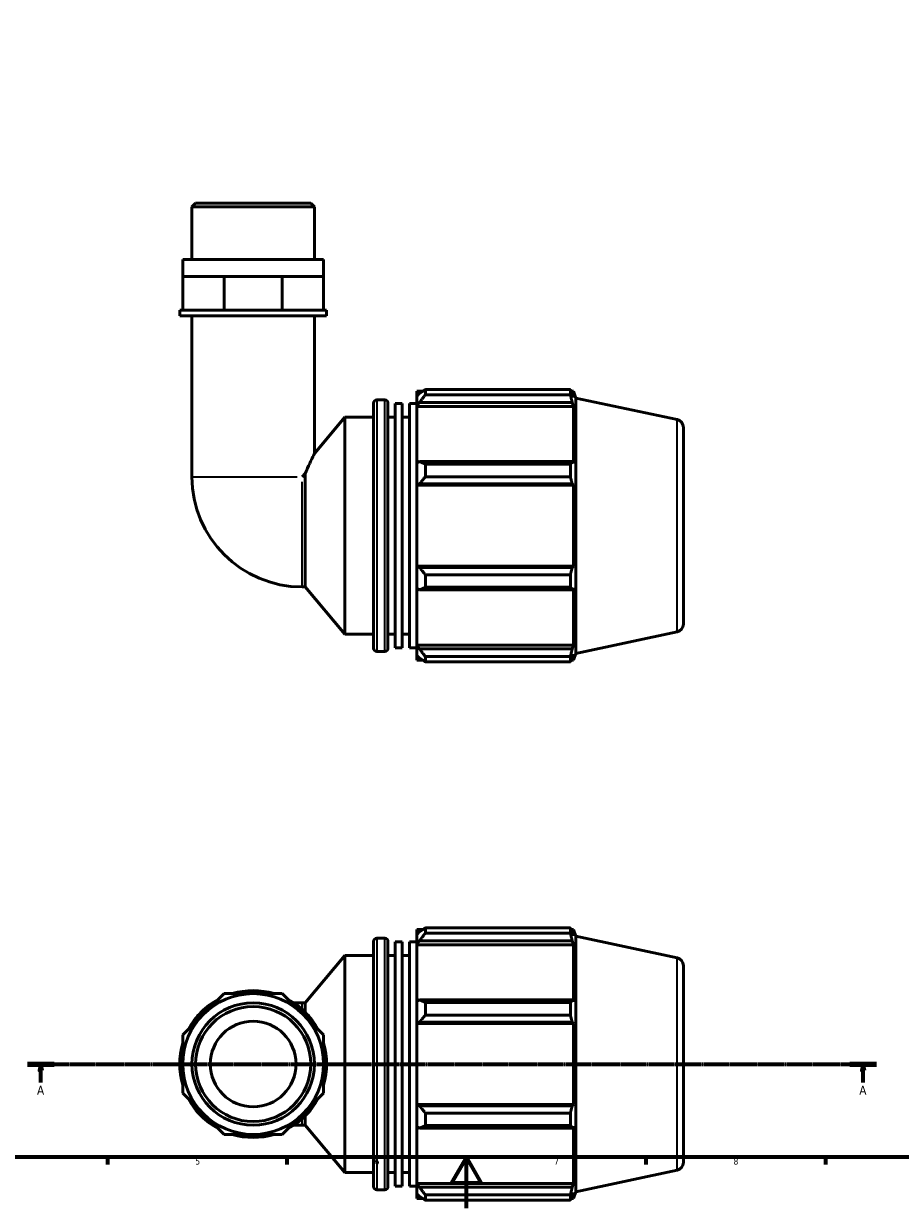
# Model space of a CAD drawing. Header units: millimetres. Extents: x 0 to 931, y 0 to 925.
# Tile 2 of 6: x 248 to 590, y 0 to 463. Entities that reach past the tile are written whole.
import ezdxf

# ---------------------------------------------------------------- set-up
doc = ezdxf.new("R2010")
doc.units = ezdxf.units.MM
doc.linetypes.add('CHAIN', pattern=[0.7087, 0.4724, -0.0591, 0.1181, -0.0591])
for name, color, linetype, lineweight in [('Border (ISO)', 7, 'Continuous', 70), ('Section Line (ISO)', 7, 'CHAIN', 70), ('Visible (ISO)', 7, 'Continuous', 50), ('Visible Narrow (ISO)', 7, 'Continuous', 35)]:
    doc.layers.add(name, color=color, linetype=linetype, lineweight=lineweight)
doc.styles.add('Label Text (ISO)', font='tahoma.ttf')
doc.styles.add('Note Text (ISO)', font='tahoma.ttf')

# ---------------------------------------------------------------- blocks, each defined once
blk = doc.blocks.new('Borders Default Border')
at = {"layer": 'Border (ISO)'}
for p, q in [((280.33, 20), (280.33, 17.1)), ((350.42, 20), (350.42, 17.1)), ((490.58, 20), (490.58, 17.1)), ((560.67, 20), (560.67, 17.1))]:
    blk.add_line(p, q, dxfattribs=at)
at = {"layer": 'Border (ISO)', "flags": 128}
for points in [[(20, 20), (20, 574), (821, 574), (821, 20), (20, 20)], [(420.5, 0), (420.5, 20), (414.73, 10), (426.27, 10), (420.5, 20)]]:
    blk.add_lwpolyline(points, dxfattribs=at)
at = {"layer": 'Border (ISO)', "color": 232, "true_color": 0xca0064, "char_height": 2.5, "attachment_point": 7, "style": 'Note Text (ISO)'}
for s, insert in [('5', (314.64, 17.05)), ('6', (384.66, 17.05)), ('7', (454.77, 17.1)), ('8', (524.81, 17.04))]:
    blk.add_mtext(s, dxfattribs=dict(at, insert=insert))
blk = doc.blocks.new('2dTransSection0')
at = {"layer": 'Section Line (ISO)', "linetype": 'CHAIN'}
blk.add_line((249.1, 56.35), (580.63, 56.35), dxfattribs=at)
at = {"layer": 'Section Line (ISO)', "linetype": 'Continuous', "lineweight": 140}
for p, q in [((249.1, 56.35), (259.55, 56.35)), ((570.18, 56.35), (580.63, 56.35))]:
    blk.add_line(p, q, dxfattribs=at)
at = {"layer": 'Section Line (ISO)', "linetype": 'Continuous'}
for p, q in [((254.33, 56.35), (253.83, 53.85)), ((254.33, 53.85), (254.33, 56.35)), ((254.83, 53.85), (254.33, 56.35)), ((575.4, 56.35), (574.9, 53.85)), ((575.4, 53.85), (575.4, 56.35)), ((575.9, 53.85), (575.4, 56.35)), ((253.83, 53.85), (254.83, 53.85)), ((254.33, 49.12), (254.33, 53.85)), ((574.9, 53.85), (575.9, 53.85)), ((575.4, 49.12), (575.4, 53.85))]:
    blk.add_line(p, q, dxfattribs=at)
at = {"layer": 'Section Line (ISO)', "linetype": 'Continuous', "flags": 128}
for points in [[(254.83, 53.85), (254.33, 56.35), (253.83, 53.85), (254.83, 53.85)], [(575.9, 53.85), (575.4, 56.35), (574.9, 53.85), (575.9, 53.85)]]:
    blk.add_lwpolyline(points, dxfattribs=at)
at = {"layer": 'Section Line (ISO)'}
for points in [[(254.83, 53.85), (254.33, 56.35), (253.83, 53.85), (254.83, 53.85)], [(575.9, 53.85), (575.4, 56.35), (574.9, 53.85), (575.9, 53.85)]]:
    blk.add_solid(points, dxfattribs=at)
at = {"layer": 'Section Line (ISO)', "char_height": 3.5, "attachment_point": 7, "style": 'Label Text (ISO)'}
for insert in [(252.84, 44.35), (573.91, 44.35)]:
    blk.add_mtext('A', dxfattribs=dict(at, insert=insert))

msp = doc.modelspace()

# ---------------------------------------------------------------- linework, layer by layer
at = {"layer": 'Visible (ISO)'}
for p, q in [((314.789, 392.598), (313.355, 391.164)), ((313.355, 370.598), (313.355, 391.164)), ((361.158, 391.164), (313.355, 391.164)), ((314.789, 392.598), (359.724, 392.598)), ((359.724, 392.598), (361.158, 391.164)), ((361.158, 370.598), (361.158, 391.164)), ((364.743, 370.598), (309.77, 370.598)), ((309.77, 363.998), (309.77, 370.598)), ((364.743, 363.998), (364.743, 370.598)), ((309.77, 363.998), (317.82, 363.998)), ((309.77, 350.798), (309.77, 363.998)), ((317.82, 363.998), (325.871, 363.998)), ((325.871, 350.798), (325.871, 363.998)), ((325.871, 363.998), (337.256, 363.998)), ((337.256, 363.998), (348.642, 363.998)), ((348.642, 363.998), (356.692, 363.998)), ((348.642, 350.798), (348.642, 363.998)), ((356.692, 363.998), (364.743, 363.998)), ((364.743, 350.798), (364.743, 363.998)), ((309.77, 350.798), (308.575, 350.798)), ((308.575, 348.598), (308.575, 350.798)), ((365.938, 348.598), (308.575, 348.598)), ((312.027, 350.798), (309.77, 350.798)), ((323.614, 350.798), (312.027, 350.798)), ((313.355, 348.598), (313.355, 285.719)), ((325.871, 350.798), (323.614, 350.798)), ((329.063, 350.798), (325.871, 350.798)), ((345.449, 350.798), (329.063, 350.798)), ((348.642, 350.798), (345.449, 350.798)), ((350.899, 350.798), (348.642, 350.798)), ((362.486, 350.798), (350.899, 350.798)), ((361.158, 348.598), (361.158, 294.745)), ((364.743, 350.798), (362.486, 350.798)), ((365.938, 350.798), (364.743, 350.798)), ((365.938, 348.598), (365.938, 350.798)), ((404.486, 319.761), (404.486, 317.718)), ((404.486, 319.761), (461.104, 319.761)), ((461.104, 317.718), (461.104, 319.761)), ((385.556, 315.753), (388.636, 315.753)), ((401.096, 319.143), (401.096, 317.25)), ((401.096, 319.143), (403.502, 319.143)), ((402.226, 318.328), (401.096, 317.25)), ((401.096, 313.707), (401.096, 317.25)), ((401.096, 313.707), (402.226, 314.71)), ((402.226, 314.71), (461.839, 314.71)), ((461.104, 317.718), (404.486, 317.718)), ((461.424, 319.143), (462.39, 319.143)), ((462.39, 316.711), (461.839, 318.328)), ((461.839, 314.71), (462.39, 313.206)), ((463.256, 316.476), (462.39, 319.143)), ((462.39, 316.711), (462.39, 319.143)), ((463.256, 216.721), (463.256, 316.476)), ((502.761, 308.079), (463.256, 316.476)), ((384.296, 218.703), (384.296, 314.493)), ((389.896, 314.493), (389.896, 218.703)), ((392.696, 218.918), (392.696, 314.279)), ((392.696, 314.279), (395.496, 314.279)), ((395.496, 218.918), (395.496, 314.279)), ((398.296, 218.918), (398.296, 314.279)), ((398.296, 314.279), (401.096, 314.279)), ((401.096, 313.206), (401.096, 313.707)), ((401.096, 313.206), (401.096, 291.122)), ((401.096, 313.206), (462.39, 313.206)), ((462.39, 290.861), (462.39, 313.206)), ((361.158, 294.745), (373.096, 308.973)), ((373.096, 224.223), (373.096, 308.973)), ((373.096, 308.973), (384.296, 308.973)), ((389.896, 308.973), (392.696, 308.973)), ((395.496, 308.973), (398.296, 308.973)), ((505.256, 304.997), (505.256, 228.199)), ((402.226, 291.643), (401.096, 291.122)), ((461.839, 291.643), (402.226, 291.643)), ((462.39, 290.861), (461.839, 291.643)), ((357.595, 286.937), (356.378, 285.719)), ((357.595, 242.697), (357.595, 286.937)), ((401.096, 282.569), (401.096, 291.122)), ((404.486, 290.662), (404.486, 285.729)), ((404.486, 290.662), (461.104, 290.662)), ((461.104, 285.729), (461.104, 290.662)), ((401.096, 282.569), (402.226, 282.908)), ((401.096, 282.399), (401.096, 282.569)), ((401.096, 282.399), (401.096, 250.798)), ((401.096, 282.399), (462.39, 282.399)), ((402.226, 282.908), (461.839, 282.908)), ((461.104, 285.729), (404.486, 285.729)), ((461.839, 282.908), (462.39, 282.399)), ((462.39, 250.798), (462.39, 282.399)), ((401.096, 250.628), (401.096, 250.798)), ((401.096, 250.798), (462.39, 250.798)), ((402.226, 250.288), (401.096, 250.628)), ((401.096, 242.075), (401.096, 250.628)), ((461.839, 250.288), (402.226, 250.288)), ((462.39, 250.798), (461.839, 250.288)), ((404.486, 247.467), (404.486, 242.534)), ((404.486, 247.467), (461.104, 247.467)), ((461.104, 242.534), (461.104, 247.467)), ((356.378, 242.697), (357.595, 242.697)), ((357.595, 242.697), (373.096, 224.223)), ((401.096, 242.075), (402.226, 241.553)), ((401.096, 242.075), (401.096, 219.99)), ((402.226, 241.553), (461.839, 241.553)), ((461.104, 242.534), (404.486, 242.534)), ((461.839, 241.553), (462.39, 242.336)), ((462.39, 219.99), (462.39, 242.336)), ((373.096, 224.223), (384.296, 224.223)), ((389.896, 224.223), (392.696, 224.223)), ((395.496, 224.223), (398.296, 224.223)), ((502.761, 225.118), (463.256, 216.721)), ((392.696, 218.918), (395.496, 218.918)), ((398.296, 218.918), (401.096, 218.918)), ((401.096, 219.489), (401.096, 219.99)), ((401.096, 219.99), (462.39, 219.99)), ((401.096, 215.946), (401.096, 219.489)), ((402.226, 218.487), (401.096, 219.489)), ((461.839, 218.487), (402.226, 218.487)), ((462.39, 219.99), (461.839, 218.487)), ((385.556, 217.443), (388.636, 217.443)), ((401.096, 215.946), (402.226, 214.869)), ((401.096, 215.946), (401.096, 214.053)), ((401.096, 214.053), (403.502, 214.053)), ((404.486, 215.479), (404.486, 213.436)), ((404.486, 215.479), (461.104, 215.479)), ((461.104, 213.436), (404.486, 213.436)), ((461.104, 213.436), (461.104, 215.479)), ((461.424, 214.053), (462.39, 214.053)), ((461.839, 214.869), (462.39, 216.485)), ((463.256, 216.721), (462.39, 214.053)), ((462.39, 214.053), (462.39, 216.485)), ((401.096, 108.895), (401.096, 107.002)), ((401.096, 108.895), (403.502, 108.895)), ((402.226, 108.079), (401.096, 107.002)), ((401.096, 103.459), (401.096, 107.002)), ((404.486, 109.512), (404.486, 107.469)), ((404.486, 109.512), (461.104, 109.512)), ((461.104, 107.469), (404.486, 107.469)), ((461.104, 107.469), (461.104, 109.512)), ((461.424, 108.895), (462.39, 108.895)), ((462.39, 106.463), (461.839, 108.079)), ((463.256, 106.227), (462.39, 108.895)), ((462.39, 106.463), (462.39, 108.895)), ((384.296, 8.455), (384.296, 104.245)), ((385.556, 105.505), (388.636, 105.505)), ((389.896, 104.245), (389.896, 8.455)), ((392.696, 8.669), (392.696, 104.03)), ((392.696, 104.03), (395.496, 104.03)), ((395.496, 8.669), (395.496, 104.03)), ((398.296, 8.669), (398.296, 104.03)), ((398.296, 104.03), (401.096, 104.03)), ((401.096, 103.459), (402.226, 104.461)), ((401.096, 102.958), (401.096, 103.459)), ((401.096, 102.958), (401.096, 80.873)), ((401.096, 102.958), (462.39, 102.958)), ((402.226, 104.461), (461.839, 104.461)), ((461.839, 104.461), (462.39, 102.958)), ((462.39, 80.612), (462.39, 102.958)), ((463.256, 6.472), (463.256, 106.227)), ((502.761, 97.83), (463.256, 106.227)), ((357.595, 80.251), (373.096, 98.725)), ((373.096, 13.975), (373.096, 98.725)), ((373.096, 98.725), (384.296, 98.725)), ((389.896, 98.725), (392.696, 98.725)), ((395.496, 98.725), (398.296, 98.725)), ((505.256, 94.749), (505.256, 17.95)), ((325.871, 83.836), (317.82, 75.786)), ((337.256, 83.836), (325.871, 83.836)), ((348.642, 83.836), (337.256, 83.836)), ((356.692, 75.786), (348.642, 83.836)), ((356.378, 80.251), (353.111, 80.251)), ((356.378, 80.251), (357.595, 80.251)), ((357.595, 76.573), (357.595, 80.251)), ((402.226, 81.395), (401.096, 80.873)), ((401.096, 72.32), (401.096, 80.873)), ((461.839, 81.395), (402.226, 81.395)), ((404.486, 80.413), (404.486, 75.481)), ((404.486, 80.413), (461.104, 80.413)), ((461.104, 75.481), (461.104, 80.413)), ((462.39, 80.612), (461.839, 81.395)), ((317.82, 75.786), (309.77, 67.735)), ((364.743, 67.735), (356.692, 75.786)), ((461.104, 75.481), (404.486, 75.481)), ((401.096, 72.32), (402.226, 72.66)), ((401.096, 72.15), (401.096, 72.32)), ((401.096, 72.15), (401.096, 40.549)), ((401.096, 72.15), (462.39, 72.15)), ((402.226, 72.66), (461.839, 72.66)), ((461.839, 72.66), (462.39, 72.15)), ((462.39, 40.549), (462.39, 72.15)), ((309.77, 67.735), (309.77, 56.35)), ((364.743, 56.35), (364.743, 67.735)), ((309.77, 56.35), (309.77, 44.964)), ((364.743, 44.964), (364.743, 56.35)), ((309.77, 44.964), (317.82, 36.914)), ((356.692, 36.914), (364.743, 44.964)), ((401.096, 40.379), (401.096, 40.549)), ((401.096, 40.549), (462.39, 40.549)), ((401.096, 31.826), (401.096, 40.379)), ((402.226, 40.039), (401.096, 40.379)), ((461.839, 40.039), (402.226, 40.039)), ((404.486, 37.218), (404.486, 32.286)), ((404.486, 37.218), (461.104, 37.218)), ((461.104, 32.286), (461.104, 37.218)), ((462.39, 40.549), (461.839, 40.039)), ((317.82, 36.914), (325.871, 28.863)), ((348.642, 28.863), (356.692, 36.914)), ((353.111, 32.448), (356.378, 32.448)), ((356.378, 32.448), (357.595, 32.448)), ((357.595, 32.448), (357.595, 36.127)), ((357.595, 32.448), (373.096, 13.975)), ((325.871, 28.863), (337.256, 28.863)), ((337.256, 28.863), (348.642, 28.863)), ((401.096, 31.826), (401.096, 9.742)), ((401.096, 31.826), (402.226, 31.304)), ((402.226, 31.304), (461.839, 31.304)), ((461.104, 32.286), (404.486, 32.286)), ((461.839, 31.304), (462.39, 32.087)), ((462.39, 9.742), (462.39, 32.087)), ((373.096, 13.975), (384.296, 13.975)), ((389.896, 13.975), (392.696, 13.975)), ((395.496, 13.975), (398.296, 13.975)), ((502.761, 14.869), (463.256, 6.472)), ((401.096, 9.24), (401.096, 9.742)), ((401.096, 9.742), (462.39, 9.742)), ((462.39, 9.742), (461.839, 8.238)), ((385.556, 7.195), (388.636, 7.195)), ((392.696, 8.669), (395.496, 8.669)), ((398.296, 8.669), (401.096, 8.669)), ((401.096, 5.698), (401.096, 9.24)), ((402.226, 8.238), (401.096, 9.24)), ((401.096, 5.698), (401.096, 3.805)), ((401.096, 5.698), (402.226, 4.62)), ((461.839, 8.238), (402.226, 8.238)), ((404.486, 5.23), (404.486, 3.187)), ((404.486, 5.23), (461.104, 5.23)), ((461.104, 3.187), (461.104, 5.23)), ((461.839, 4.62), (462.39, 6.237)), ((463.256, 6.472), (462.39, 3.805)), ((462.39, 3.805), (462.39, 6.237)), ((401.096, 3.805), (403.502, 3.805)), ((461.104, 3.187), (404.486, 3.187)), ((461.424, 3.805), (462.39, 3.805))]:
    msp.add_line(p, q, dxfattribs=at)
for radius in [27.487, 23.902, 22.467, 16.731]:
    msp.add_circle((337.256, 56.35), radius, dxfattribs=at)
for centre, radius, start, end in [((385.556, 314.493), 1.26, 90, 180), ((388.636, 314.493), 1.26, 0, 90), ((502.106, 304.997), 3.15, 0, 78), ((356.378, 285.719), 43.023, 180, 270), ((502.106, 228.199), 3.15, 282, 0), ((385.556, 218.703), 1.26, 180, 270), ((388.636, 218.703), 1.26, 270, 0), ((385.556, 104.245), 1.26, 90, 180), ((388.636, 104.245), 1.26, 0, 90), ((502.106, 94.749), 3.15, 0, 78), ((337.256, 56.35), 28.682, 73.40216, 106.59784), ((337.256, 56.35), 28.682, 118.40216, 151.59784), ((337.256, 56.35), 28.682, 28.40216, 61.59784), ((337.256, 56.35), 28.682, 163.40216, 196.59784), ((337.256, 56.35), 28.682, 343.40216, 16.59784), ((337.256, 56.35), 28.682, 208.40216, 241.59784), ((337.256, 56.35), 28.682, 298.40216, 331.59784), ((337.256, 56.35), 28.682, 253.40216, 286.59784), ((502.106, 17.95), 3.15, 282, 0), ((385.556, 8.455), 1.26, 180, 270), ((388.636, 8.455), 1.26, 270, 0)]:
    msp.add_arc(centre, radius, start, end, dxfattribs=at)
for points, weights in [([(404.486, 319.761), (403.311, 319.03), (402.226, 318.328)], [1.01778734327, 1.01257243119, 1.00656188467]), ([(461.104, 319.761), (461.486, 319.03), (461.839, 318.328)], [1, 1.00130841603, 1.0018000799]), ([(402.226, 314.71), (403.311, 316.183), (404.486, 317.718)], [1.00656188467, 1.01257243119, 1.01778734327]), ([(461.839, 314.71), (461.486, 316.183), (461.104, 317.718)], [1.0018000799, 1.00130841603, 1]), ([(404.486, 290.662), (403.311, 291.163), (402.226, 291.643)], [1.01778734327, 1.01257243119, 1.00656188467]), ([(461.104, 290.662), (461.486, 291.163), (461.839, 291.643)], [1, 1.00130841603, 1.0018000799]), ([(402.226, 282.908), (403.311, 284.29), (404.486, 285.729)], [1.00656188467, 1.01257243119, 1.01778734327]), ([(461.839, 282.908), (461.486, 284.29), (461.104, 285.729)], [1.0018000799, 1.00130841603, 1]), ([(404.486, 247.467), (403.311, 248.906), (402.226, 250.288)], [1.01778734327, 1.01257243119, 1.00656188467]), ([(461.104, 247.467), (461.486, 248.906), (461.839, 250.288)], [1, 1.00130841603, 1.0018000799]), ([(402.226, 241.553), (403.311, 242.034), (404.486, 242.534)], [1.00656188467, 1.01257243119, 1.01778734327]), ([(461.839, 241.553), (461.486, 242.034), (461.104, 242.534)], [1.0018000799, 1.00130841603, 1]), ([(404.486, 215.479), (403.311, 217.013), (402.226, 218.487)], [1.01778734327, 1.01257243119, 1.00656188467]), ([(461.104, 215.479), (461.486, 217.013), (461.839, 218.487)], [1, 1.00130841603, 1.0018000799]), ([(402.226, 214.869), (403.311, 214.167), (404.486, 213.436)], [1.00656188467, 1.01257243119, 1.01778734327]), ([(461.839, 214.869), (461.486, 214.167), (461.104, 213.436)], [1.0018000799, 1.00130841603, 1]), ([(404.486, 109.512), (403.311, 108.781), (402.226, 108.079)], [1.01778734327, 1.01257243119, 1.00656188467]), ([(402.226, 104.461), (403.311, 105.934), (404.486, 107.469)], [1.00656188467, 1.01257243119, 1.01778734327]), ([(461.104, 109.512), (461.486, 108.781), (461.839, 108.079)], [1, 1.00130841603, 1.0018000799]), ([(461.839, 104.461), (461.486, 105.934), (461.104, 107.469)], [1.0018000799, 1.00130841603, 1]), ([(404.486, 80.413), (403.311, 80.914), (402.226, 81.395)], [1.01778734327, 1.01257243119, 1.00656188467]), ([(461.104, 80.413), (461.486, 80.914), (461.839, 81.395)], [1, 1.00130841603, 1.0018000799]), ([(402.226, 72.66), (403.311, 74.042), (404.486, 75.481)], [1.00656188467, 1.01257243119, 1.01778734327]), ([(461.839, 72.66), (461.486, 74.042), (461.104, 75.481)], [1.0018000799, 1.00130841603, 1]), ([(404.486, 37.218), (403.311, 38.658), (402.226, 40.039)], [1.01778734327, 1.01257243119, 1.00656188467]), ([(461.104, 37.218), (461.486, 38.658), (461.839, 40.039)], [1, 1.00130841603, 1.0018000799]), ([(402.226, 31.304), (403.311, 31.785), (404.486, 32.286)], [1.00656188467, 1.01257243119, 1.01778734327]), ([(461.839, 31.304), (461.486, 31.785), (461.104, 32.286)], [1.0018000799, 1.00130841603, 1]), ([(404.486, 5.23), (403.311, 6.765), (402.226, 8.238)], [1.01778734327, 1.01257243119, 1.00656188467]), ([(461.104, 5.23), (461.486, 6.765), (461.839, 8.238)], [1, 1.00130841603, 1.0018000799]), ([(402.226, 4.62), (403.311, 3.918), (404.486, 3.187)], [1.00656188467, 1.01257243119, 1.01778734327]), ([(461.839, 4.62), (461.486, 3.918), (461.104, 3.187)], [1.0018000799, 1.00130841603, 1])]:
    msp.add_rational_spline(points, weights, degree=2, dxfattribs=at)
msp.add_open_spline([(357.595, 286.937), (357.746, 287.3), (357.898, 287.657), (358.648, 289.406), (359.228, 290.681), (360.099, 292.554), (360.484, 293.358), (360.883, 294.182), (360.987, 294.395), (361.124, 294.677), (361.158, 294.745), (361.158, 294.745)], degree=3, knots=[9.2937149, 9.2937149, 9.2937149, 9.2937149, 9.4217316, 9.4217316, 9.932882, 9.932882, 10.3671635, 10.3671635, 10.5843042, 10.5843042, 10.801445, 10.801445, 10.801445, 10.801445], dxfattribs=at)
at = {"layer": 'Visible Narrow (ISO)'}
for p, q in [((385.556, 315.148), (385.556, 218.048)), ((388.636, 218.048), (388.636, 315.148)), ((502.761, 225.629), (502.761, 307.568)), ((313.541, 285.719), (354.442, 285.719)), ((356.378, 242.883), (356.378, 283.784)), ((385.556, 104.899), (385.556, 7.8)), ((388.636, 7.8), (388.636, 104.899)), ((502.761, 15.38), (502.761, 97.319)), ((356.378, 77.97), (356.378, 80.245)), ((356.378, 32.455), (356.378, 34.729))]:
    msp.add_line(p, q, dxfattribs=at)

# ---------------------------------------------------------------- block references
msp.add_blockref('Borders Default Border', (0, 0))
at = {"layer": 'Section Line (ISO)'}
msp.add_blockref('2dTransSection0', (0, 0), dxfattribs=at)

doc.saveas('drawing.dxf')
